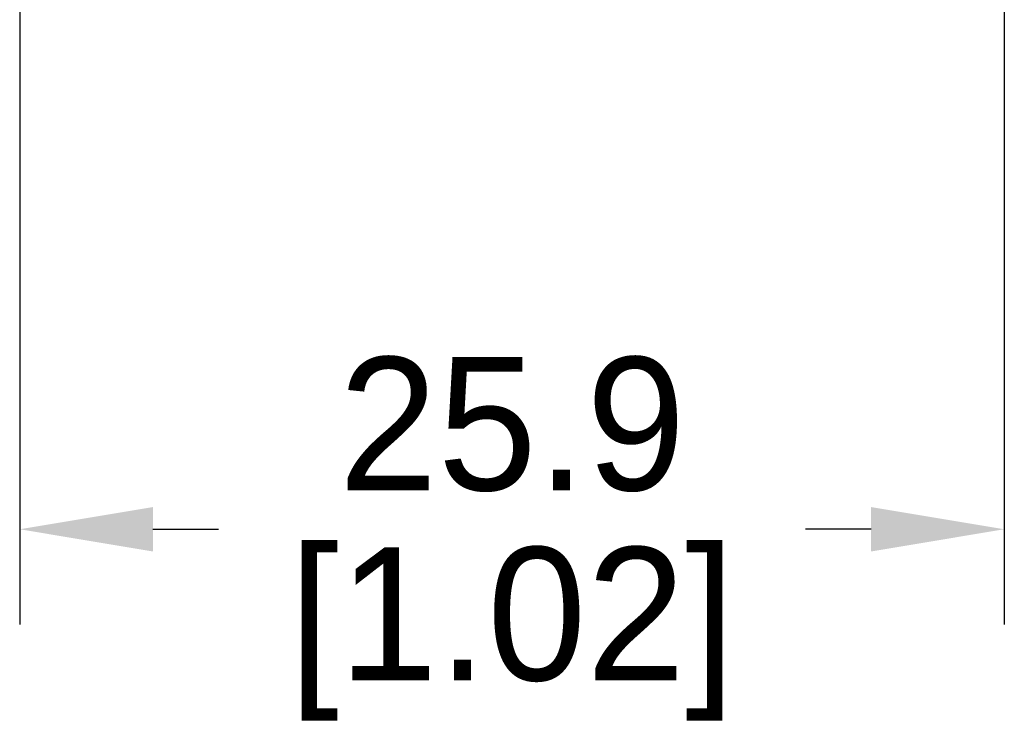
# Model space of a CAD drawing. Header units: inches. Extents: x 0 to 433, y 0 to 279.
# Tile 13 of 19: x 370 to 395, y 119 to 137. Entities that reach past the tile are written whole.
import ezdxf

# ---------------------------------------------------------------- set-up
doc = ezdxf.new("R2010")
doc.units = ezdxf.units.IN
doc.header["$LTSCALE"] = 10
doc.header["$MEASUREMENT"] = 0
doc.layers.add('DIMENSIONS', color=140, linetype='Continuous')
doc.dimstyles.get("Standard").update_dxf_attribs({"dimtxt": 3.5, "dimasz": 3.5, "dimexe": 2.5, "dimexo": 3.5, "dimgap": 1, "dimtad": 0, "dimtih": 1, "dimtoh": 1, "dimdec": 1, "dimzin": 0, "dimdsep": 46, "dimtxsty": 'Standard', "dimcen": 0, "dimadec": 0, "dimazin": 0, "dimtfac": 1, "dimtdec": 1, "dimtofl": 0, "dimtmove": 0, "dimatfit": 3, "dimfxl": 1, "dimtolj": 1, "dimtzin": 0, "dimarcsym": 0})

# ---------------------------------------------------------------- blocks, each defined once
blk = doc.blocks.new('*D26')
at = {"layer": 'DEFPOINTS', "color": 0, "transparency": 16777216}
for p in [(395.379, 150.905), (369.518, 149.602), (395.379, 123.843)]:
    blk.add_point(p, dxfattribs=at)
at = {"layer": 'DIMENSIONS', "color": 0, "lineweight": -2, "transparency": 16777216}
for p, q in [((395.379, 147.405), (395.379, 121.343)), ((369.518, 146.102), (369.518, 121.343)), ((373.018, 123.843), (374.74, 123.843)), ((391.879, 123.843), (390.157, 123.843))]:
    blk.add_line(p, q, dxfattribs=at)
at = {"layer": 'DIMENSIONS', "color": 0, "transparency": 16777216}
for points in [[(373.018, 124.426), (373.018, 123.259), (369.518, 123.843)], [(391.879, 124.426), (391.879, 123.259), (395.379, 123.843)]]:
    blk.add_solid(points, dxfattribs=at)
at = {"layer": 'DIMENSIONS', "color": 0, "transparency": 16777216, "char_height": 3.5, "attachment_point": 5}
for s, insert in [('\\A1;25.9', (382.449, 126.593)), ('\\A1;[1.02]', (382.449, 121.093))]:
    blk.add_mtext(s, dxfattribs=dict(at, insert=insert))

msp = doc.modelspace()

# ---------------------------------------------------------------- dimensions: what is measured, and where the dimension line sits
at = {"layer": 'DIMENSIONS'}
dim = msp.add_linear_dim(base=(395.379, 123.843), p1=(369.518, 149.602), p2=(395.379, 150.905), dimstyle='Standard', override={"dimpost": '\\X'}, dxfattribs=at)
dim.commit()
dim.dimension.update_dxf_attribs({"geometry": '*D26', "text_midpoint": (382.449, 123.843)})

doc.saveas('drawing.dxf')
